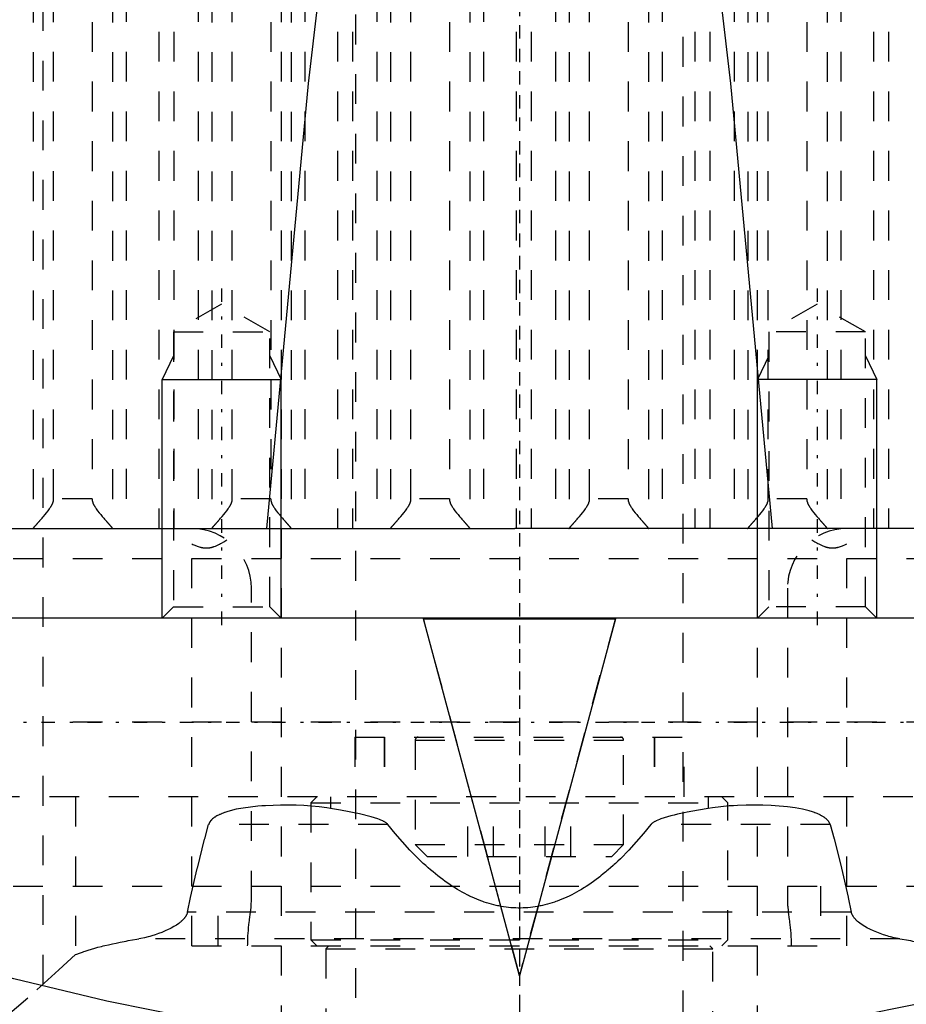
# Model space of a CAD drawing. Extents: x -72 to 70, y -1 to 596.
# Tile 4 of 12: x -17 to 13, y 187 to 220. Entities that reach past the tile are written whole.
import ezdxf

# ---------------------------------------------------------------- set-up
doc = ezdxf.new("R2010")
doc.units = 0
doc.linetypes.add('CENTER', pattern=[1.5, 0.45, -0.5, 0.05, -0.5])
doc.linetypes.add('DASHED', pattern=[2, 1, -1])
for name, color, linetype in [('AM_0', 7, 'CONTINUOUS'), ('AM_10', 7, 'CONTINUOUS'), ('AM_3', 7, 'DASHED'), ('AM_7', 7, 'CENTER')]:
    doc.layers.add(name, color=color, linetype=linetype)

msp = doc.modelspace()

# ---------------------------------------------------------------- linework, layer by layer
at = {"layer": 'AM_0', "color": 7, "linetype": 'CONTINUOUS'}
for p, q in [((-57.145, 202.5), (-0.158, 202.5)), ((57.145, 202.5), (0.158, 202.5)), ((55, 199.5), (-55, 199.5)), ((-3.225, 199.5), (-3.225, 199.474)), ((-3.225, 199.474), (3.225, 199.474)), ((0, 187.49), (-3.225, 199.474)), ((3.225, 199.474), (0, 187.49)), ((3.225, 199.5), (3.225, 199.474))]:
    msp.add_line(p, q, dxfattribs=at)
for points in [[(-8.483, 202.5, 0), (-7.084, 217.437, 0), (-5.442, 231.459, 0)], [(5.442, 231.459, 0), (7.084, 217.437, 0), (8.483, 202.5, 0)], [(27.783, 190.893, 0), (26.259, 190.325, 0), (23.188, 189.251, 0), (20.091, 188.269, 0), (18.537, 187.817, 0), (16.979, 187.393, 0), (13.859, 186.639, 0), (10.742, 186.019, 0), (7.637, 185.546, 0), (4.555, 185.228, 0), (1.507, 185.07, 0), (0, 185.05, 0), (-1.507, 185.07, 0), (-4.555, 185.228, 0), (-7.637, 185.546, 0), (-10.742, 186.019, 0), (-13.859, 186.639, 0), (-16.979, 187.393, 0), (-18.537, 187.817, 0), (-20.091, 188.269, 0), (-23.188, 189.251, 0), (-26.259, 190.325, 0), (-27.783, 190.893, 0)]]:
    msp.add_polyline3d(points, dxfattribs=at)
at = {"layer": 'AM_10', "color": 7, "linetype": 'CONTINUOUS'}
for p, q in [((-11.621, 208.3), (-12, 207.5)), ((-8.379, 208.3), (-8, 207.5)), ((8.379, 208.3), (8, 207.5)), ((11.621, 208.3), (12, 207.5)), ((-12, 199.5), (-12, 207.5)), ((-12, 207.5), (-8, 207.5)), ((-8, 199.5), (-8, 207.5)), ((12, 207.5), (8, 207.5)), ((8, 199.5), (8, 207.5)), ((12, 199.5), (12, 207.5))]:
    msp.add_line(p, q, dxfattribs=at)
at = {"layer": 'AM_3', "color": 6, "linetype": 'DASHED'}
for p, q in [((-5.5, 453.75), (-5.5, 124)), ((5.5, 124), (5.5, 453.75)), ((-8, 394.5), (-8, 167.5)), ((8, 167.5), (8, 394.5)), ((-16, 394.2), (-16, 134)), ((-12.109, 249.174), (-12.109, 202.5)), ((-11.608, 249.174), (-11.608, 202.5)), ((-6.109, 249.174), (-6.109, 202.5)), ((-5.608, 249.174), (-5.608, 202.5)), ((-0.109, 249.174), (-0.109, 202.5)), ((0.392, 249.174), (0.392, 202.5)), ((5.891, 249.174), (5.891, 202.5)), ((6.392, 249.174), (6.392, 202.5)), ((11.891, 249.174), (11.891, 202.5)), ((12.392, 249.174), (12.392, 202.5)), ((-16.326, 248.49), (-16.326, 202.51)), ((-13.667, 248.49), (-13.667, 202.51)), ((-13.203, 248.503), (-13.203, 202.5)), ((-10.79, 248.503), (-10.79, 202.5)), ((-10.326, 248.49), (-10.326, 202.51)), ((-7.667, 248.49), (-7.667, 202.51)), ((-7.203, 248.503), (-7.203, 202.5)), ((-4.79, 248.503), (-4.79, 202.5)), ((-4.326, 248.49), (-4.326, 202.51)), ((-1.667, 248.49), (-1.667, 202.51)), ((-1.203, 248.503), (-1.203, 202.5)), ((1.21, 248.503), (1.21, 202.5)), ((1.674, 248.49), (1.674, 202.51)), ((4.333, 248.49), (4.333, 202.51)), ((4.797, 248.503), (4.797, 202.5)), ((7.21, 248.503), (7.21, 202.5)), ((7.674, 248.49), (7.674, 202.51)), ((10.333, 248.49), (10.333, 202.51)), ((10.797, 248.503), (10.797, 202.5)), ((-15.642, 203.5), (-15.642, 247.5)), ((-14.351, 247.5), (-14.351, 203.5)), ((-9.642, 203.5), (-9.642, 247.5)), ((-8.351, 247.5), (-8.351, 203.5)), ((-3.642, 203.5), (-3.642, 247.5)), ((-2.351, 247.5), (-2.351, 203.5)), ((2.358, 203.5), (2.358, 247.5)), ((3.649, 247.5), (3.649, 203.5)), ((8.358, 203.5), (8.358, 247.5)), ((9.649, 247.5), (9.649, 203.5)), ((-10, 210.036), (-11.621, 209.1)), ((-8.379, 209.1), (-10, 210.036)), ((10, 210.036), (8.379, 209.1)), ((11.621, 209.1), (10, 210.036)), ((-11.621, 209.1), (-11.621, 199.879)), ((-11.621, 209.1), (-8.379, 209.1)), ((-8.379, 199.879), (-8.379, 209.1)), ((8.379, 209.1), (8.379, 199.879)), ((11.621, 209.1), (8.379, 209.1)), ((11.621, 199.879), (11.621, 209.1)), ((-14.351, 203.5), (-15.642, 203.5)), ((-8.351, 203.5), (-9.642, 203.5)), ((-2.351, 203.5), (-3.642, 203.5)), ((3.649, 203.5), (2.358, 203.5)), ((9.649, 203.5), (8.358, 203.5)), ((0.158, 202.5), (-0.158, 202.5)), ((-11, 188.5), (-11, 201.987)), ((11, 188.5), (11, 201.987)), ((-43, 201.5), (43, 201.5)), ((-9, 190.02), (-9, 200.5)), ((9, 200.5), (9, 190.02)), ((-11.621, 199.879), (-12, 199.5)), ((-11.621, 199.879), (-8.379, 199.879)), ((-8, 199.5), (-8.379, 199.879)), ((8.379, 199.879), (8, 199.5)), ((11.621, 199.879), (8.379, 199.879)), ((12, 199.5), (11.621, 199.879)), ((0, 187.516), (-3.225, 199.5)), ((3.225, 199.5), (0, 187.516)), ((16, 196), (-16, 196)), ((-5.53, 195.5), (-5.53, 193.5)), ((-5.53, 195.5), (5.53, 195.5)), ((-4.54, 195.5), (-4.54, 193.5)), ((-4.53, 195.5), (-4.53, 193.5)), ((-3.5, 195.4), (-3.5, 191.9)), ((-3.5, 195.4), (3.5, 195.4)), ((3.5, 191.9), (3.5, 195.4)), ((4.53, 195.5), (4.53, 193.5)), ((4.54, 195.5), (4.54, 193.5)), ((5.53, 193.5), (5.53, 195.5)), ((39.215, 193.5), (-39.215, 193.5)), ((-14.906, 193.5), (-14.906, 188.204)), ((-6.8, 193.5), (-7, 193.3)), ((-6.344, 193.5), (-6.344, 193.112)), ((-1.732, 191.5), (-1.732, 193.5)), ((-0.866, 191.5), (-0.866, 193.5)), ((0.866, 191.5), (0.866, 193.5)), ((1.732, 191.5), (1.732, 193.5)), ((6.344, 193.5), (6.344, 193.112)), ((7, 193.3), (6.8, 193.5)), ((-7, 193.3), (-7, 188.7)), ((-7, 193.3), (7, 193.3)), ((7, 188.7), (7, 193.3)), ((-4.416, 192.57), (-10.436, 192.57)), ((10.436, 192.57), (4.416, 192.57)), ((-3.5, 191.9), (-3.1, 191.5)), ((-3.5, 191.9), (3.5, 191.9)), ((3.1, 191.5), (3.5, 191.9)), ((-3.1, 191.5), (3.1, 191.5)), ((-41, 190.5), (41, 190.5)), ((-10.115, 188.5), (-10.115, 190.5)), ((10.115, 190.5), (10.115, 188.5)), ((11.147, 189.63), (-11.147, 189.63)), ((12.777, 188.733), (-12.777, 188.733)), ((-7, 188.7), (-6.8, 188.5)), ((-7, 188.7), (7, 188.7)), ((6.8, 188.5), (7, 188.7)), ((-11, 188.5), (11, 188.5)), ((-6.4, 188.5), (-6.5, 188.4)), ((-6.5, 188.4), (-6.5, 181.3)), ((-6.5, 188.4), (6.5, 188.4)), ((6.5, 188.4), (6.4, 188.5)), ((6.5, 181.3), (6.5, 188.4)), ((0, 187.516), (0, 187.49))]:
    msp.add_line(p, q, dxfattribs=at)
for points in [[(-16.326, 202.51, 0), (-16.325, 202.511, 0), (-16.324, 202.513, 0), (-16.322, 202.516, 0), (-16.321, 202.517, 0), (-16.32, 202.519, 0), (-16.318, 202.522, 0), (-16.315, 202.525, 0), (-16.312, 202.529, 0), (-16.309, 202.533, 0), (-16.306, 202.537, 0), (-16.304, 202.539, 0), (-16.302, 202.541, 0), (-16.299, 202.545, 0), (-16.295, 202.55, 0), (-16.291, 202.555, 0), (-16.287, 202.56, 0), (-16.282, 202.565, 0), (-16.28, 202.568, 0), (-16.277, 202.571, 0), (-16.273, 202.577, 0), (-16.268, 202.583, 0), (-16.265, 202.586, 0), (-16.262, 202.589, 0), (-16.257, 202.595, 0), (-16.251, 202.601, 0), (-16.249, 202.604, 0), (-16.246, 202.608, 0), (-16.24, 202.614, 0), (-16.234, 202.621, 0), (-16.228, 202.628, 0), (-16.222, 202.635, 0), (-16.216, 202.643, 0), (-16.212, 202.646, 0), (-16.209, 202.65, 0), (-16.203, 202.657, 0), (-16.196, 202.665, 0), (-16.189, 202.672, 0), (-16.183, 202.68, 0), (-16.176, 202.688, 0), (-16.172, 202.692, 0), (-16.169, 202.696, 0), (-16.162, 202.704, 0), (-16.155, 202.712, 0), (-16.147, 202.72, 0), (-16.14, 202.729, 0), (-16.133, 202.737, 0), (-16.129, 202.741, 0), (-16.125, 202.746, 0), (-16.117, 202.754, 0), (-16.11, 202.763, 0), (-16.102, 202.772, 0), (-16.094, 202.781, 0), (-16.086, 202.79, 0), (-16.082, 202.795, 0), (-16.078, 202.799, 0), (-16.07, 202.809, 0), (-16.062, 202.818, 0), (-16.033, 202.851, 0), (-16.008, 202.881, 0), (-15.983, 202.91, 0), (-15.931, 202.972, 0), (-15.879, 203.035, 0), (-15.829, 203.1, 0), (-15.781, 203.166, 0), (-15.754, 203.205, 0), (-15.747, 203.216, 0), (-15.74, 203.228, 0), (-15.736, 203.233, 0), (-15.733, 203.239, 0), (-15.726, 203.25, 0), (-15.719, 203.262, 0), (-15.716, 203.268, 0), (-15.712, 203.274, 0), (-15.706, 203.285, 0), (-15.7, 203.297, 0), (-15.697, 203.303, 0), (-15.694, 203.309, 0), (-15.688, 203.321, 0), (-15.682, 203.333, 0), (-15.677, 203.345, 0), (-15.672, 203.357, 0), (-15.667, 203.37, 0), (-15.665, 203.376, 0), (-15.663, 203.383, 0), (-15.658, 203.395, 0), (-15.655, 203.408, 0), (-15.651, 203.422, 0), (-15.649, 203.435, 0), (-15.646, 203.449, 0), (-15.645, 203.456, 0), (-15.644, 203.463, 0), (-15.643, 203.478, 0), (-15.642, 203.492, 0), (-15.642, 203.5, 0)], [(-14.351, 203.5, 0), (-14.351, 203.492, 0), (-14.35, 203.478, 0), (-14.349, 203.463, 0), (-14.348, 203.456, 0), (-14.347, 203.449, 0), (-14.344, 203.435, 0), (-14.342, 203.422, 0), (-14.338, 203.408, 0), (-14.335, 203.395, 0), (-14.33, 203.383, 0), (-14.328, 203.376, 0), (-14.326, 203.37, 0), (-14.321, 203.357, 0), (-14.316, 203.345, 0), (-14.311, 203.333, 0), (-14.305, 203.321, 0), (-14.299, 203.309, 0), (-14.296, 203.303, 0), (-14.293, 203.297, 0), (-14.287, 203.285, 0), (-14.281, 203.274, 0), (-14.277, 203.268, 0), (-14.274, 203.262, 0), (-14.267, 203.25, 0), (-14.26, 203.239, 0), (-14.257, 203.233, 0), (-14.253, 203.228, 0), (-14.246, 203.216, 0), (-14.239, 203.205, 0), (-14.212, 203.166, 0), (-14.164, 203.1, 0), (-14.114, 203.035, 0), (-14.062, 202.972, 0), (-14.01, 202.91, 0), (-13.985, 202.881, 0), (-13.96, 202.851, 0), (-13.931, 202.818, 0), (-13.923, 202.809, 0), (-13.915, 202.799, 0), (-13.911, 202.795, 0), (-13.907, 202.79, 0), (-13.899, 202.781, 0), (-13.891, 202.772, 0), (-13.883, 202.763, 0), (-13.876, 202.754, 0), (-13.868, 202.746, 0), (-13.864, 202.741, 0), (-13.86, 202.737, 0), (-13.853, 202.729, 0), (-13.846, 202.72, 0), (-13.838, 202.712, 0), (-13.831, 202.704, 0), (-13.824, 202.696, 0), (-13.821, 202.692, 0), (-13.817, 202.688, 0), (-13.81, 202.68, 0), (-13.804, 202.672, 0), (-13.797, 202.665, 0), (-13.79, 202.657, 0), (-13.784, 202.65, 0), (-13.781, 202.646, 0), (-13.777, 202.643, 0), (-13.771, 202.635, 0), (-13.765, 202.628, 0), (-13.759, 202.621, 0), (-13.753, 202.614, 0), (-13.747, 202.608, 0), (-13.744, 202.604, 0), (-13.742, 202.601, 0), (-13.736, 202.595, 0), (-13.731, 202.589, 0), (-13.728, 202.586, 0), (-13.725, 202.583, 0), (-13.72, 202.577, 0), (-13.716, 202.571, 0), (-13.713, 202.568, 0), (-13.711, 202.565, 0), (-13.706, 202.56, 0), (-13.702, 202.555, 0), (-13.698, 202.55, 0), (-13.694, 202.545, 0), (-13.691, 202.541, 0), (-13.689, 202.539, 0), (-13.687, 202.537, 0), (-13.684, 202.533, 0), (-13.681, 202.529, 0), (-13.678, 202.525, 0), (-13.675, 202.522, 0), (-13.673, 202.519, 0), (-13.672, 202.517, 0), (-13.671, 202.516, 0), (-13.669, 202.513, 0), (-13.668, 202.511, 0), (-13.667, 202.51, 0)], [(-10.326, 202.51, 0), (-10.325, 202.511, 0), (-10.324, 202.513, 0), (-10.322, 202.516, 0), (-10.321, 202.517, 0), (-10.32, 202.519, 0), (-10.318, 202.522, 0), (-10.315, 202.525, 0), (-10.312, 202.529, 0), (-10.309, 202.533, 0), (-10.306, 202.537, 0), (-10.304, 202.539, 0), (-10.302, 202.541, 0), (-10.299, 202.545, 0), (-10.295, 202.55, 0), (-10.291, 202.555, 0), (-10.287, 202.56, 0), (-10.282, 202.565, 0), (-10.28, 202.568, 0), (-10.277, 202.571, 0), (-10.273, 202.577, 0), (-10.268, 202.583, 0), (-10.265, 202.586, 0), (-10.262, 202.589, 0), (-10.257, 202.595, 0), (-10.251, 202.601, 0), (-10.249, 202.604, 0), (-10.246, 202.608, 0), (-10.24, 202.614, 0), (-10.234, 202.621, 0), (-10.228, 202.628, 0), (-10.222, 202.635, 0), (-10.216, 202.643, 0), (-10.212, 202.646, 0), (-10.209, 202.65, 0), (-10.203, 202.657, 0), (-10.196, 202.665, 0), (-10.189, 202.672, 0), (-10.183, 202.68, 0), (-10.176, 202.688, 0), (-10.172, 202.692, 0), (-10.169, 202.696, 0), (-10.162, 202.704, 0), (-10.155, 202.712, 0), (-10.147, 202.72, 0), (-10.14, 202.729, 0), (-10.133, 202.737, 0), (-10.129, 202.741, 0), (-10.125, 202.746, 0), (-10.117, 202.754, 0), (-10.11, 202.763, 0), (-10.102, 202.772, 0), (-10.094, 202.781, 0), (-10.086, 202.79, 0), (-10.082, 202.795, 0), (-10.078, 202.799, 0), (-10.07, 202.809, 0), (-10.062, 202.818, 0), (-10.033, 202.851, 0), (-10.008, 202.881, 0), (-9.983, 202.91, 0), (-9.931, 202.972, 0), (-9.879, 203.035, 0), (-9.829, 203.1, 0), (-9.781, 203.166, 0), (-9.754, 203.205, 0), (-9.747, 203.216, 0), (-9.74, 203.228, 0), (-9.736, 203.233, 0), (-9.733, 203.239, 0), (-9.726, 203.25, 0), (-9.719, 203.262, 0), (-9.716, 203.268, 0), (-9.712, 203.274, 0), (-9.706, 203.285, 0), (-9.7, 203.297, 0), (-9.697, 203.303, 0), (-9.694, 203.309, 0), (-9.688, 203.321, 0), (-9.682, 203.333, 0), (-9.677, 203.345, 0), (-9.672, 203.357, 0), (-9.667, 203.37, 0), (-9.665, 203.376, 0), (-9.663, 203.383, 0), (-9.658, 203.395, 0), (-9.655, 203.408, 0), (-9.651, 203.422, 0), (-9.649, 203.435, 0), (-9.646, 203.449, 0), (-9.645, 203.456, 0), (-9.644, 203.463, 0), (-9.643, 203.478, 0), (-9.642, 203.492, 0), (-9.642, 203.5, 0)], [(-8.351, 203.5, 0), (-8.351, 203.492, 0), (-8.35, 203.478, 0), (-8.349, 203.463, 0), (-8.348, 203.456, 0), (-8.347, 203.449, 0), (-8.344, 203.435, 0), (-8.342, 203.422, 0), (-8.338, 203.408, 0), (-8.335, 203.395, 0), (-8.33, 203.383, 0), (-8.328, 203.376, 0), (-8.326, 203.37, 0), (-8.321, 203.357, 0), (-8.316, 203.345, 0), (-8.311, 203.333, 0), (-8.305, 203.321, 0), (-8.299, 203.309, 0), (-8.296, 203.303, 0), (-8.293, 203.297, 0), (-8.287, 203.285, 0), (-8.281, 203.274, 0), (-8.277, 203.268, 0), (-8.274, 203.262, 0), (-8.267, 203.25, 0), (-8.26, 203.239, 0), (-8.257, 203.233, 0), (-8.253, 203.228, 0), (-8.246, 203.216, 0), (-8.239, 203.205, 0), (-8.212, 203.166, 0), (-8.164, 203.1, 0), (-8.114, 203.035, 0), (-8.062, 202.972, 0), (-8.01, 202.91, 0), (-7.985, 202.881, 0), (-7.96, 202.851, 0), (-7.931, 202.818, 0), (-7.923, 202.809, 0), (-7.915, 202.799, 0), (-7.911, 202.795, 0), (-7.907, 202.79, 0), (-7.899, 202.781, 0), (-7.891, 202.772, 0), (-7.883, 202.763, 0), (-7.876, 202.754, 0), (-7.868, 202.746, 0), (-7.864, 202.741, 0), (-7.86, 202.737, 0), (-7.853, 202.729, 0), (-7.846, 202.72, 0), (-7.838, 202.712, 0), (-7.831, 202.704, 0), (-7.824, 202.696, 0), (-7.821, 202.692, 0), (-7.817, 202.688, 0), (-7.81, 202.68, 0), (-7.804, 202.672, 0), (-7.797, 202.665, 0), (-7.79, 202.657, 0), (-7.784, 202.65, 0), (-7.781, 202.646, 0), (-7.777, 202.643, 0), (-7.771, 202.635, 0), (-7.765, 202.628, 0), (-7.759, 202.621, 0), (-7.753, 202.614, 0), (-7.747, 202.608, 0), (-7.744, 202.604, 0), (-7.742, 202.601, 0), (-7.736, 202.595, 0), (-7.731, 202.589, 0), (-7.728, 202.586, 0), (-7.725, 202.583, 0), (-7.72, 202.577, 0), (-7.716, 202.571, 0), (-7.713, 202.568, 0), (-7.711, 202.565, 0), (-7.706, 202.56, 0), (-7.702, 202.555, 0), (-7.698, 202.55, 0), (-7.694, 202.545, 0), (-7.691, 202.541, 0), (-7.689, 202.539, 0), (-7.687, 202.537, 0), (-7.684, 202.533, 0), (-7.681, 202.529, 0), (-7.678, 202.525, 0), (-7.675, 202.522, 0), (-7.673, 202.519, 0), (-7.672, 202.517, 0), (-7.671, 202.516, 0), (-7.669, 202.513, 0), (-7.668, 202.511, 0), (-7.667, 202.51, 0)], [(-4.326, 202.51, 0), (-4.325, 202.511, 0), (-4.324, 202.513, 0), (-4.322, 202.516, 0), (-4.321, 202.517, 0), (-4.32, 202.519, 0), (-4.318, 202.522, 0), (-4.315, 202.525, 0), (-4.312, 202.529, 0), (-4.309, 202.533, 0), (-4.306, 202.537, 0), (-4.304, 202.539, 0), (-4.302, 202.541, 0), (-4.299, 202.545, 0), (-4.295, 202.55, 0), (-4.291, 202.555, 0), (-4.287, 202.56, 0), (-4.282, 202.565, 0), (-4.28, 202.568, 0), (-4.277, 202.571, 0), (-4.273, 202.577, 0), (-4.268, 202.583, 0), (-4.265, 202.586, 0), (-4.262, 202.589, 0), (-4.257, 202.595, 0), (-4.251, 202.601, 0), (-4.249, 202.604, 0), (-4.246, 202.608, 0), (-4.24, 202.614, 0), (-4.234, 202.621, 0), (-4.228, 202.628, 0), (-4.222, 202.635, 0), (-4.216, 202.643, 0), (-4.212, 202.646, 0), (-4.209, 202.65, 0), (-4.203, 202.657, 0), (-4.196, 202.665, 0), (-4.189, 202.672, 0), (-4.183, 202.68, 0), (-4.176, 202.688, 0), (-4.172, 202.692, 0), (-4.169, 202.696, 0), (-4.162, 202.704, 0), (-4.155, 202.712, 0), (-4.147, 202.72, 0), (-4.14, 202.729, 0), (-4.133, 202.737, 0), (-4.129, 202.741, 0), (-4.125, 202.746, 0), (-4.117, 202.754, 0), (-4.11, 202.763, 0), (-4.102, 202.772, 0), (-4.094, 202.781, 0), (-4.086, 202.79, 0), (-4.082, 202.795, 0), (-4.078, 202.799, 0), (-4.07, 202.809, 0), (-4.062, 202.818, 0), (-4.033, 202.851, 0), (-4.008, 202.881, 0), (-3.983, 202.91, 0), (-3.931, 202.972, 0), (-3.879, 203.035, 0), (-3.829, 203.1, 0), (-3.781, 203.166, 0), (-3.754, 203.205, 0), (-3.747, 203.216, 0), (-3.74, 203.228, 0), (-3.736, 203.233, 0), (-3.733, 203.239, 0), (-3.726, 203.25, 0), (-3.719, 203.262, 0), (-3.716, 203.268, 0), (-3.712, 203.274, 0), (-3.706, 203.285, 0), (-3.7, 203.297, 0), (-3.697, 203.303, 0), (-3.694, 203.309, 0), (-3.688, 203.321, 0), (-3.682, 203.333, 0), (-3.677, 203.345, 0), (-3.672, 203.357, 0), (-3.667, 203.37, 0), (-3.665, 203.376, 0), (-3.663, 203.383, 0), (-3.658, 203.395, 0), (-3.655, 203.408, 0), (-3.651, 203.422, 0), (-3.649, 203.435, 0), (-3.646, 203.449, 0), (-3.645, 203.456, 0), (-3.644, 203.463, 0), (-3.643, 203.478, 0), (-3.642, 203.492, 0), (-3.642, 203.5, 0)], [(-2.351, 203.5, 0), (-2.351, 203.492, 0), (-2.35, 203.478, 0), (-2.349, 203.463, 0), (-2.348, 203.456, 0), (-2.347, 203.449, 0), (-2.344, 203.435, 0), (-2.342, 203.422, 0), (-2.338, 203.408, 0), (-2.335, 203.395, 0), (-2.33, 203.383, 0), (-2.328, 203.376, 0), (-2.326, 203.37, 0), (-2.321, 203.357, 0), (-2.316, 203.345, 0), (-2.311, 203.333, 0), (-2.305, 203.321, 0), (-2.299, 203.309, 0), (-2.296, 203.303, 0), (-2.293, 203.297, 0), (-2.287, 203.285, 0), (-2.281, 203.274, 0), (-2.277, 203.268, 0), (-2.274, 203.262, 0), (-2.267, 203.25, 0), (-2.26, 203.239, 0), (-2.257, 203.233, 0), (-2.253, 203.228, 0), (-2.246, 203.216, 0), (-2.239, 203.205, 0), (-2.212, 203.166, 0), (-2.164, 203.1, 0), (-2.114, 203.035, 0), (-2.062, 202.972, 0), (-2.01, 202.91, 0), (-1.985, 202.881, 0), (-1.96, 202.851, 0), (-1.931, 202.818, 0), (-1.923, 202.809, 0), (-1.915, 202.799, 0), (-1.911, 202.795, 0), (-1.907, 202.79, 0), (-1.899, 202.781, 0), (-1.891, 202.772, 0), (-1.883, 202.763, 0), (-1.876, 202.754, 0), (-1.868, 202.746, 0), (-1.864, 202.741, 0), (-1.86, 202.737, 0), (-1.853, 202.729, 0), (-1.846, 202.72, 0), (-1.838, 202.712, 0), (-1.831, 202.704, 0), (-1.824, 202.696, 0), (-1.821, 202.692, 0), (-1.817, 202.688, 0), (-1.81, 202.68, 0), (-1.804, 202.672, 0), (-1.797, 202.665, 0), (-1.79, 202.657, 0), (-1.784, 202.65, 0), (-1.781, 202.646, 0), (-1.777, 202.643, 0), (-1.771, 202.635, 0), (-1.765, 202.628, 0), (-1.759, 202.621, 0), (-1.753, 202.614, 0), (-1.747, 202.608, 0), (-1.744, 202.604, 0), (-1.742, 202.601, 0), (-1.736, 202.595, 0), (-1.731, 202.589, 0), (-1.728, 202.586, 0), (-1.725, 202.583, 0), (-1.72, 202.577, 0), (-1.716, 202.571, 0), (-1.713, 202.568, 0), (-1.711, 202.565, 0), (-1.706, 202.56, 0), (-1.702, 202.555, 0), (-1.698, 202.55, 0), (-1.694, 202.545, 0), (-1.691, 202.541, 0), (-1.689, 202.539, 0), (-1.687, 202.537, 0), (-1.684, 202.533, 0), (-1.681, 202.529, 0), (-1.678, 202.525, 0), (-1.675, 202.522, 0), (-1.673, 202.519, 0), (-1.672, 202.517, 0), (-1.671, 202.516, 0), (-1.669, 202.513, 0), (-1.668, 202.511, 0), (-1.667, 202.51, 0)], [(1.674, 202.51, 0), (1.675, 202.511, 0), (1.676, 202.513, 0), (1.678, 202.516, 0), (1.679, 202.517, 0), (1.68, 202.519, 0), (1.682, 202.522, 0), (1.685, 202.525, 0), (1.688, 202.529, 0), (1.691, 202.533, 0), (1.694, 202.537, 0), (1.696, 202.539, 0), (1.698, 202.541, 0), (1.701, 202.545, 0), (1.705, 202.55, 0), (1.709, 202.555, 0), (1.713, 202.56, 0), (1.718, 202.565, 0), (1.72, 202.568, 0), (1.723, 202.571, 0), (1.727, 202.577, 0), (1.732, 202.583, 0), (1.735, 202.586, 0), (1.738, 202.589, 0), (1.743, 202.595, 0), (1.749, 202.601, 0), (1.751, 202.604, 0), (1.754, 202.608, 0), (1.76, 202.614, 0), (1.766, 202.621, 0), (1.772, 202.628, 0), (1.778, 202.635, 0), (1.784, 202.643, 0), (1.788, 202.646, 0), (1.791, 202.65, 0), (1.797, 202.657, 0), (1.804, 202.665, 0), (1.811, 202.672, 0), (1.817, 202.68, 0), (1.824, 202.688, 0), (1.828, 202.692, 0), (1.831, 202.696, 0), (1.838, 202.704, 0), (1.845, 202.712, 0), (1.853, 202.72, 0), (1.86, 202.729, 0), (1.867, 202.737, 0), (1.871, 202.741, 0), (1.875, 202.746, 0), (1.883, 202.754, 0), (1.89, 202.763, 0), (1.898, 202.772, 0), (1.906, 202.781, 0), (1.914, 202.79, 0), (1.918, 202.795, 0), (1.922, 202.799, 0), (1.93, 202.809, 0), (1.938, 202.818, 0), (1.967, 202.851, 0), (1.992, 202.881, 0), (2.017, 202.91, 0), (2.069, 202.972, 0), (2.121, 203.035, 0), (2.171, 203.1, 0), (2.219, 203.166, 0), (2.246, 203.205, 0), (2.253, 203.216, 0), (2.26, 203.228, 0), (2.264, 203.233, 0), (2.267, 203.239, 0), (2.274, 203.25, 0), (2.281, 203.262, 0), (2.284, 203.268, 0), (2.288, 203.274, 0), (2.294, 203.285, 0), (2.3, 203.297, 0), (2.303, 203.303, 0), (2.306, 203.309, 0), (2.312, 203.321, 0), (2.318, 203.333, 0), (2.323, 203.345, 0), (2.328, 203.357, 0), (2.333, 203.37, 0), (2.335, 203.376, 0), (2.337, 203.383, 0), (2.342, 203.395, 0), (2.345, 203.408, 0), (2.349, 203.422, 0), (2.351, 203.435, 0), (2.354, 203.449, 0), (2.355, 203.456, 0), (2.356, 203.463, 0), (2.357, 203.478, 0), (2.358, 203.492, 0), (2.358, 203.5, 0)], [(3.649, 203.5, 0), (3.649, 203.492, 0), (3.65, 203.478, 0), (3.651, 203.463, 0), (3.652, 203.456, 0), (3.653, 203.449, 0), (3.656, 203.435, 0), (3.658, 203.422, 0), (3.662, 203.408, 0), (3.665, 203.395, 0), (3.67, 203.383, 0), (3.672, 203.376, 0), (3.674, 203.37, 0), (3.679, 203.357, 0), (3.684, 203.345, 0), (3.689, 203.333, 0), (3.695, 203.321, 0), (3.701, 203.309, 0), (3.704, 203.303, 0), (3.707, 203.297, 0), (3.713, 203.285, 0), (3.719, 203.274, 0), (3.723, 203.268, 0), (3.726, 203.262, 0), (3.733, 203.25, 0), (3.74, 203.239, 0), (3.743, 203.233, 0), (3.747, 203.228, 0), (3.754, 203.216, 0), (3.761, 203.205, 0), (3.788, 203.166, 0), (3.836, 203.1, 0), (3.886, 203.035, 0), (3.938, 202.972, 0), (3.99, 202.91, 0), (4.015, 202.881, 0), (4.04, 202.851, 0), (4.069, 202.818, 0), (4.077, 202.809, 0), (4.085, 202.799, 0), (4.089, 202.795, 0), (4.093, 202.79, 0), (4.101, 202.781, 0), (4.109, 202.772, 0), (4.117, 202.763, 0), (4.124, 202.754, 0), (4.132, 202.746, 0), (4.136, 202.741, 0), (4.14, 202.737, 0), (4.147, 202.729, 0), (4.154, 202.72, 0), (4.162, 202.712, 0), (4.169, 202.704, 0), (4.176, 202.696, 0), (4.179, 202.692, 0), (4.183, 202.688, 0), (4.19, 202.68, 0), (4.196, 202.672, 0), (4.203, 202.665, 0), (4.21, 202.657, 0), (4.216, 202.65, 0), (4.219, 202.646, 0), (4.223, 202.643, 0), (4.229, 202.635, 0), (4.235, 202.628, 0), (4.241, 202.621, 0), (4.247, 202.614, 0), (4.253, 202.608, 0), (4.256, 202.604, 0), (4.258, 202.601, 0), (4.264, 202.595, 0), (4.269, 202.589, 0), (4.272, 202.586, 0), (4.275, 202.583, 0), (4.28, 202.577, 0), (4.284, 202.571, 0), (4.287, 202.568, 0), (4.289, 202.565, 0), (4.294, 202.56, 0), (4.298, 202.555, 0), (4.302, 202.55, 0), (4.306, 202.545, 0), (4.309, 202.541, 0), (4.311, 202.539, 0), (4.313, 202.537, 0), (4.316, 202.533, 0), (4.319, 202.529, 0), (4.322, 202.525, 0), (4.325, 202.522, 0), (4.327, 202.519, 0), (4.328, 202.517, 0), (4.329, 202.516, 0), (4.331, 202.513, 0), (4.332, 202.511, 0), (4.333, 202.51, 0)], [(7.674, 202.51, 0), (7.675, 202.511, 0), (7.676, 202.513, 0), (7.678, 202.516, 0), (7.679, 202.517, 0), (7.68, 202.519, 0), (7.682, 202.522, 0), (7.685, 202.525, 0), (7.688, 202.529, 0), (7.691, 202.533, 0), (7.694, 202.537, 0), (7.696, 202.539, 0), (7.698, 202.541, 0), (7.701, 202.545, 0), (7.705, 202.55, 0), (7.709, 202.555, 0), (7.713, 202.56, 0), (7.718, 202.565, 0), (7.72, 202.568, 0), (7.723, 202.571, 0), (7.727, 202.577, 0), (7.732, 202.583, 0), (7.735, 202.586, 0), (7.738, 202.589, 0), (7.743, 202.595, 0), (7.749, 202.601, 0), (7.751, 202.604, 0), (7.754, 202.608, 0), (7.76, 202.614, 0), (7.766, 202.621, 0), (7.772, 202.628, 0), (7.778, 202.635, 0), (7.784, 202.643, 0), (7.788, 202.646, 0), (7.791, 202.65, 0), (7.797, 202.657, 0), (7.804, 202.665, 0), (7.811, 202.672, 0), (7.817, 202.68, 0), (7.824, 202.688, 0), (7.828, 202.692, 0), (7.831, 202.696, 0), (7.838, 202.704, 0), (7.845, 202.712, 0), (7.853, 202.72, 0), (7.86, 202.729, 0), (7.867, 202.737, 0), (7.871, 202.741, 0), (7.875, 202.746, 0), (7.883, 202.754, 0), (7.89, 202.763, 0), (7.898, 202.772, 0), (7.906, 202.781, 0), (7.914, 202.79, 0), (7.918, 202.795, 0), (7.922, 202.799, 0), (7.93, 202.809, 0), (7.938, 202.818, 0), (7.967, 202.851, 0), (7.992, 202.881, 0), (8.017, 202.91, 0), (8.069, 202.972, 0), (8.121, 203.035, 0), (8.171, 203.1, 0), (8.219, 203.166, 0), (8.246, 203.205, 0), (8.253, 203.216, 0), (8.26, 203.228, 0), (8.264, 203.233, 0), (8.267, 203.239, 0), (8.274, 203.25, 0), (8.281, 203.262, 0), (8.284, 203.268, 0), (8.288, 203.274, 0), (8.294, 203.285, 0), (8.3, 203.297, 0), (8.303, 203.303, 0), (8.306, 203.309, 0), (8.312, 203.321, 0), (8.318, 203.333, 0), (8.323, 203.345, 0), (8.328, 203.357, 0), (8.333, 203.37, 0), (8.335, 203.376, 0), (8.337, 203.383, 0), (8.342, 203.395, 0), (8.345, 203.408, 0), (8.349, 203.422, 0), (8.351, 203.435, 0), (8.354, 203.449, 0), (8.355, 203.456, 0), (8.356, 203.463, 0), (8.357, 203.478, 0), (8.358, 203.492, 0), (8.358, 203.5, 0)], [(9.649, 203.5, 0), (9.649, 203.492, 0), (9.65, 203.478, 0), (9.651, 203.463, 0), (9.652, 203.456, 0), (9.653, 203.449, 0), (9.656, 203.435, 0), (9.658, 203.422, 0), (9.662, 203.408, 0), (9.665, 203.395, 0), (9.67, 203.383, 0), (9.672, 203.376, 0), (9.674, 203.37, 0), (9.679, 203.357, 0), (9.684, 203.345, 0), (9.689, 203.333, 0), (9.695, 203.321, 0), (9.701, 203.309, 0), (9.704, 203.303, 0), (9.707, 203.297, 0), (9.713, 203.285, 0), (9.719, 203.274, 0), (9.723, 203.268, 0), (9.726, 203.262, 0), (9.733, 203.25, 0), (9.74, 203.239, 0), (9.743, 203.233, 0), (9.747, 203.228, 0), (9.754, 203.216, 0), (9.761, 203.205, 0), (9.788, 203.166, 0), (9.836, 203.1, 0), (9.886, 203.035, 0), (9.938, 202.972, 0), (9.99, 202.91, 0), (10.015, 202.881, 0), (10.04, 202.851, 0), (10.069, 202.818, 0), (10.077, 202.809, 0), (10.085, 202.799, 0), (10.089, 202.795, 0), (10.093, 202.79, 0), (10.101, 202.781, 0), (10.109, 202.772, 0), (10.117, 202.763, 0), (10.124, 202.754, 0), (10.132, 202.746, 0), (10.136, 202.741, 0), (10.14, 202.737, 0), (10.147, 202.729, 0), (10.154, 202.72, 0), (10.162, 202.712, 0), (10.169, 202.704, 0), (10.176, 202.696, 0), (10.179, 202.692, 0), (10.183, 202.688, 0), (10.19, 202.68, 0), (10.196, 202.672, 0), (10.203, 202.665, 0), (10.21, 202.657, 0), (10.216, 202.65, 0), (10.219, 202.646, 0), (10.223, 202.643, 0), (10.229, 202.635, 0), (10.235, 202.628, 0), (10.241, 202.621, 0), (10.247, 202.614, 0), (10.253, 202.608, 0), (10.256, 202.604, 0), (10.258, 202.601, 0), (10.264, 202.595, 0), (10.269, 202.589, 0), (10.272, 202.586, 0), (10.275, 202.583, 0), (10.28, 202.577, 0), (10.284, 202.571, 0), (10.287, 202.568, 0), (10.289, 202.565, 0), (10.294, 202.56, 0), (10.298, 202.555, 0), (10.302, 202.55, 0), (10.306, 202.545, 0), (10.309, 202.541, 0), (10.311, 202.539, 0), (10.313, 202.537, 0), (10.316, 202.533, 0), (10.319, 202.529, 0), (10.322, 202.525, 0), (10.325, 202.522, 0), (10.327, 202.519, 0), (10.328, 202.517, 0), (10.329, 202.516, 0), (10.331, 202.513, 0), (10.332, 202.511, 0), (10.333, 202.51, 0)], [(-16.338, 202.5, 0), (-16.336, 202.5, 0), (-16.332, 202.502, 0), (-16.328, 202.507, 0), (-16.326, 202.51, 0)], [(-13.667, 202.51, 0), (-13.665, 202.507, 0), (-13.661, 202.502, 0), (-13.657, 202.5, 0), (-13.655, 202.5, 0)], [(-10.338, 202.5, 0), (-10.336, 202.5, 0), (-10.332, 202.502, 0), (-10.328, 202.507, 0), (-10.326, 202.51, 0)], [(-7.667, 202.51, 0), (-7.665, 202.507, 0), (-7.661, 202.502, 0), (-7.657, 202.5, 0), (-7.655, 202.5, 0)], [(-4.338, 202.5, 0), (-4.336, 202.5, 0), (-4.332, 202.502, 0), (-4.328, 202.507, 0), (-4.326, 202.51, 0)], [(-1.667, 202.51, 0), (-1.665, 202.507, 0), (-1.661, 202.502, 0), (-1.657, 202.5, 0), (-1.655, 202.5, 0)], [(1.662, 202.5, 0), (1.664, 202.5, 0), (1.668, 202.502, 0), (1.672, 202.507, 0), (1.674, 202.51, 0)], [(4.333, 202.51, 0), (4.335, 202.507, 0), (4.339, 202.502, 0), (4.343, 202.5, 0), (4.345, 202.5, 0)], [(7.662, 202.5, 0), (7.664, 202.5, 0), (7.668, 202.502, 0), (7.672, 202.507, 0), (7.674, 202.51, 0)], [(10.333, 202.51, 0), (10.335, 202.507, 0), (10.339, 202.502, 0), (10.343, 202.5, 0), (10.345, 202.5, 0)], [(-11, 201.987, 0), (-10.966, 201.971, 0), (-10.897, 201.942, 0), (-10.827, 201.915, 0), (-10.792, 201.902, 0), (-10.757, 201.891, 0), (-10.718, 201.879, 0), (-10.707, 201.876, 0), (-10.696, 201.874, 0), (-10.691, 201.872, 0), (-10.686, 201.871, 0), (-10.675, 201.869, 0), (-10.664, 201.866, 0), (-10.654, 201.864, 0), (-10.644, 201.862, 0), (-10.634, 201.861, 0), (-10.629, 201.86, 0), (-10.624, 201.859, 0), (-10.614, 201.857, 0), (-10.604, 201.856, 0), (-10.594, 201.855, 0), (-10.585, 201.854, 0), (-10.575, 201.853, 0), (-10.57, 201.852, 0), (-10.566, 201.852, 0), (-10.556, 201.851, 0), (-10.547, 201.851, 0), (-10.538, 201.85, 0), (-10.529, 201.85, 0), (-10.519, 201.85, 0), (-10.515, 201.85, 0), (-10.51, 201.85, 0), (-10.501, 201.85, 0), (-10.492, 201.85, 0), (-10.482, 201.85, 0), (-10.473, 201.851, 0), (-10.463, 201.852, 0), (-10.459, 201.852, 0), (-10.454, 201.852, 0), (-10.444, 201.853, 0), (-10.435, 201.854, 0), (-10.43, 201.855, 0), (-10.425, 201.855, 0), (-10.415, 201.857, 0), (-10.405, 201.858, 0), (-10.401, 201.859, 0), (-10.396, 201.86, 0), (-10.386, 201.862, 0), (-10.376, 201.864, 0), (-10.366, 201.866, 0), (-10.355, 201.868, 0), (-10.345, 201.87, 0), (-10.34, 201.872, 0), (-10.335, 201.873, 0), (-10.324, 201.876, 0), (-10.314, 201.878, 0), (-10.303, 201.882, 0), (-10.293, 201.885, 0), (-10.282, 201.888, 0), (-10.277, 201.89, 0), (-10.271, 201.892, 0), (-10.26, 201.895, 0), (-10.249, 201.899, 0), (-10.21, 201.914, 0), (-10.142, 201.943, 0), (-10.072, 201.977, 0), (-10.037, 201.995, 0), (-10.002, 202.014, 0), (-9.931, 202.054, 0), (-9.86, 202.096, 0), (-9.824, 202.118, 0)], [(9.824, 202.118, 0), (9.857, 202.098, 0), (9.921, 202.06, 0), (9.986, 202.023, 0), (10.018, 202.005, 0), (10.051, 201.988, 0), (10.118, 201.954, 0), (10.188, 201.923, 0), (10.229, 201.906, 0), (10.242, 201.902, 0), (10.254, 201.898, 0), (10.26, 201.896, 0), (10.266, 201.893, 0), (10.278, 201.889, 0), (10.29, 201.886, 0), (10.302, 201.882, 0), (10.315, 201.878, 0), (10.327, 201.875, 0), (10.333, 201.873, 0), (10.339, 201.872, 0), (10.351, 201.869, 0), (10.364, 201.866, 0), (10.376, 201.864, 0), (10.388, 201.861, 0), (10.4, 201.859, 0), (10.406, 201.858, 0), (10.412, 201.857, 0), (10.424, 201.856, 0), (10.436, 201.854, 0), (10.441, 201.854, 0), (10.447, 201.853, 0), (10.459, 201.852, 0), (10.471, 201.851, 0), (10.477, 201.851, 0), (10.483, 201.85, 0), (10.495, 201.85, 0), (10.506, 201.85, 0), (10.518, 201.85, 0), (10.53, 201.85, 0), (10.542, 201.85, 0), (10.547, 201.851, 0), (10.553, 201.851, 0), (10.565, 201.852, 0), (10.577, 201.853, 0), (10.589, 201.854, 0), (10.601, 201.856, 0), (10.612, 201.857, 0), (10.618, 201.858, 0), (10.624, 201.859, 0), (10.636, 201.861, 0), (10.648, 201.863, 0), (10.659, 201.865, 0), (10.671, 201.868, 0), (10.682, 201.87, 0), (10.688, 201.872, 0), (10.694, 201.873, 0), (10.705, 201.876, 0), (10.716, 201.879, 0), (10.755, 201.89, 0), (10.819, 201.911, 0), (10.849, 201.923, 0), (10.878, 201.934, 0), (10.932, 201.956, 0), (10.979, 201.977, 0), (11, 201.987, 0)], [(-6.344, 193.112, 0), (-6.47, 193.132, 0), (-6.727, 193.163, 0), (-6.985, 193.187, 0), (-7.115, 193.196, 0), (-7.244, 193.204, 0), (-7.502, 193.214, 0), (-7.761, 193.219, 0), (-8.019, 193.219, 0), (-8.274, 193.212, 0), (-8.528, 193.2, 0), (-8.654, 193.192, 0), (-8.78, 193.182, 0), (-9.03, 193.157, 0), (-9.274, 193.123, 0), (-9.508, 193.08, 0), (-9.719, 193.029, 0), (-9.831, 192.996, 0), (-9.862, 192.986, 0), (-9.892, 192.976, 0), (-9.906, 192.971, 0), (-9.921, 192.966, 0), (-9.949, 192.955, 0), (-9.977, 192.944, 0), (-9.99, 192.939, 0), (-10.004, 192.933, 0), (-10.03, 192.922, 0), (-10.055, 192.911, 0), (-10.068, 192.905, 0), (-10.081, 192.899, 0), (-10.107, 192.886, 0), (-10.134, 192.872, 0), (-10.163, 192.857, 0), (-10.191, 192.84, 0), (-10.22, 192.821, 0), (-10.235, 192.812, 0), (-10.249, 192.802, 0), (-10.277, 192.781, 0), (-10.305, 192.758, 0), (-10.331, 192.734, 0), (-10.345, 192.72, 0), (-10.349, 192.715, 0), (-10.353, 192.711, 0), (-10.355, 192.709, 0), (-10.357, 192.707, 0), (-10.361, 192.702, 0), (-10.365, 192.697, 0), (-10.369, 192.693, 0), (-10.373, 192.688, 0), (-10.376, 192.684, 0), (-10.378, 192.681, 0), (-10.38, 192.679, 0), (-10.384, 192.674, 0), (-10.387, 192.669, 0), (-10.389, 192.667, 0), (-10.391, 192.664, 0), (-10.394, 192.659, 0), (-10.397, 192.654, 0), (-10.399, 192.652, 0), (-10.4, 192.649, 0), (-10.404, 192.644, 0), (-10.407, 192.639, 0), (-10.41, 192.634, 0), (-10.412, 192.628, 0), (-10.415, 192.623, 0), (-10.417, 192.62, 0), (-10.418, 192.618, 0), (-10.42, 192.612, 0), (-10.423, 192.607, 0), (-10.425, 192.601, 0), (-10.428, 192.595, 0), (-10.43, 192.59, 0), (-10.431, 192.587, 0), (-10.432, 192.584, 0), (-10.434, 192.578, 0), (-10.435, 192.572, 0), (-10.436, 192.57, 0)], [(-4.416, 192.57, 0), (-4.417, 192.571, 0), (-4.419, 192.573, 0), (-4.421, 192.575, 0), (-4.422, 192.577, 0), (-4.423, 192.578, 0), (-4.425, 192.58, 0), (-4.427, 192.582, 0), (-4.429, 192.584, 0), (-4.432, 192.587, 0), (-4.434, 192.589, 0), (-4.435, 192.59, 0), (-4.436, 192.591, 0), (-4.438, 192.593, 0), (-4.441, 192.595, 0), (-4.449, 192.603, 0), (-4.456, 192.609, 0), (-4.464, 192.615, 0), (-4.48, 192.626, 0), (-4.496, 192.637, 0), (-4.512, 192.647, 0), (-4.528, 192.657, 0), (-4.544, 192.666, 0), (-4.552, 192.67, 0), (-4.56, 192.674, 0), (-4.576, 192.682, 0), (-4.592, 192.69, 0), (-4.65, 192.716, 0), (-4.702, 192.737, 0), (-4.755, 192.756, 0), (-4.863, 192.793, 0), (-4.974, 192.826, 0), (-5.369, 192.926, 0), (-6.014, 193.056, 0), (-6.344, 193.112, 0)], [(6.344, 193.112, 0), (6.014, 193.056, 0), (5.639, 192.984, 0), (5.533, 192.963, 0), (5.424, 192.939, 0), (5.369, 192.926, 0), (5.313, 192.914, 0), (5.2, 192.886, 0), (5.086, 192.857, 0), (4.974, 192.826, 0), (4.863, 192.793, 0), (4.755, 192.756, 0), (4.702, 192.737, 0), (4.65, 192.716, 0), (4.592, 192.69, 0), (4.576, 192.682, 0), (4.56, 192.674, 0), (4.552, 192.67, 0), (4.544, 192.666, 0), (4.528, 192.657, 0), (4.512, 192.647, 0), (4.496, 192.637, 0), (4.48, 192.626, 0), (4.464, 192.615, 0), (4.456, 192.609, 0), (4.449, 192.603, 0), (4.441, 192.595, 0), (4.438, 192.593, 0), (4.436, 192.591, 0), (4.435, 192.59, 0), (4.434, 192.589, 0), (4.432, 192.587, 0), (4.429, 192.584, 0), (4.427, 192.582, 0), (4.425, 192.58, 0), (4.423, 192.578, 0), (4.422, 192.577, 0), (4.421, 192.575, 0), (4.419, 192.573, 0), (4.417, 192.571, 0), (4.416, 192.57, 0)], [(10.436, 192.57, 0), (10.436, 192.571, 0), (10.435, 192.575, 0), (10.434, 192.579, 0), (10.433, 192.58, 0), (10.432, 192.582, 0), (10.431, 192.586, 0), (10.43, 192.589, 0), (10.429, 192.593, 0), (10.427, 192.596, 0), (10.426, 192.6, 0), (10.425, 192.602, 0), (10.424, 192.603, 0), (10.423, 192.607, 0), (10.421, 192.61, 0), (10.42, 192.614, 0), (10.418, 192.617, 0), (10.416, 192.621, 0), (10.416, 192.622, 0), (10.415, 192.624, 0), (10.413, 192.627, 0), (10.411, 192.63, 0), (10.41, 192.632, 0), (10.405, 192.642, 0), (10.393, 192.661, 0), (10.38, 192.679, 0), (10.366, 192.696, 0), (10.351, 192.713, 0), (10.336, 192.729, 0), (10.328, 192.737, 0), (10.319, 192.745, 0), (10.303, 192.76, 0), (10.286, 192.774, 0), (10.269, 192.787, 0), (10.251, 192.801, 0), (10.232, 192.814, 0), (10.222, 192.82, 0), (10.212, 192.827, 0), (10.191, 192.84, 0), (10.17, 192.852, 0), (10.159, 192.859, 0), (10.148, 192.865, 0), (10.125, 192.877, 0), (10.1, 192.89, 0), (10.088, 192.896, 0), (10.076, 192.902, 0), (10.05, 192.913, 0), (10.023, 192.925, 0), (9.996, 192.937, 0), (9.967, 192.948, 0), (9.938, 192.959, 0), (9.923, 192.965, 0), (9.908, 192.97, 0), (9.877, 192.981, 0), (9.846, 192.991, 0), (9.73, 193.026, 0), (9.51, 193.079, 0), (9.266, 193.124, 0), (9, 193.16, 0), (8.865, 193.174, 0), (8.728, 193.186, 0), (8.451, 193.205, 0), (8.173, 193.215, 0), (7.893, 193.22, 0), (7.611, 193.217, 0), (7.328, 193.208, 0), (7.188, 193.201, 0), (7.047, 193.192, 0), (6.764, 193.167, 0), (6.483, 193.133, 0), (6.344, 193.112, 0)], [(-11.147, 189.63, 0), (-11.043, 190.117, 0), (-10.816, 191.106, 0), (-10.568, 192.089, 0), (-10.436, 192.57, 0)], [(4.416, 192.57, 0), (4.17, 192.266, 0), (3.678, 191.712, 0), (3.391, 191.42, 0), (3.309, 191.341, 0), (3.228, 191.265, 0), (3.187, 191.227, 0), (3.146, 191.19, 0), (3.064, 191.116, 0), (2.982, 191.045, 0), (2.941, 191.01, 0), (2.9, 190.976, 0), (2.818, 190.909, 0), (2.737, 190.843, 0), (2.696, 190.811, 0), (2.655, 190.78, 0), (2.573, 190.719, 0), (2.491, 190.659, 0), (2.409, 190.601, 0), (2.328, 190.546, 0), (2.246, 190.492, 0), (2.205, 190.466, 0), (2.164, 190.44, 0), (2.082, 190.39, 0), (2.001, 190.342, 0), (1.919, 190.296, 0), (1.837, 190.252, 0), (1.755, 190.209, 0), (1.715, 190.189, 0), (1.674, 190.169, 0), (1.592, 190.131, 0), (1.51, 190.094, 0), (1.429, 190.06, 0), (1.347, 190.027, 0), (1.265, 189.996, 0), (1.225, 189.982, 0), (1.184, 189.967, 0), (1.102, 189.941, 0), (1.02, 189.916, 0), (0.939, 189.893, 0), (0.857, 189.871, 0), (0.775, 189.852, 0), (0.735, 189.843, 0), (0.694, 189.835, 0), (0.612, 189.82, 0), (0.531, 189.806, 0), (0.449, 189.795, 0), (0.367, 189.785, 0), (0.286, 189.777, 0), (0.245, 189.774, 0), (0.204, 189.772, 0), (0.122, 189.768, 0), (0.041, 189.766, 0), (0, 189.766, 0), (-0.041, 189.766, 0), (-0.122, 189.768, 0), (-0.204, 189.772, 0), (-0.245, 189.774, 0), (-0.286, 189.777, 0), (-0.367, 189.785, 0), (-0.449, 189.795, 0), (-0.531, 189.806, 0), (-0.612, 189.82, 0), (-0.694, 189.835, 0), (-0.735, 189.843, 0), (-0.775, 189.852, 0), (-0.857, 189.871, 0), (-0.939, 189.893, 0), (-1.02, 189.916, 0), (-1.102, 189.941, 0), (-1.184, 189.967, 0), (-1.225, 189.982, 0), (-1.265, 189.996, 0), (-1.347, 190.027, 0), (-1.429, 190.06, 0), (-1.51, 190.094, 0), (-1.592, 190.131, 0), (-1.674, 190.169, 0), (-1.715, 190.189, 0), (-1.755, 190.209, 0), (-1.837, 190.252, 0), (-1.919, 190.296, 0), (-2.001, 190.342, 0), (-2.082, 190.39, 0), (-2.164, 190.44, 0), (-2.205, 190.466, 0), (-2.246, 190.492, 0), (-2.328, 190.546, 0), (-2.409, 190.601, 0), (-2.491, 190.659, 0), (-2.573, 190.719, 0), (-2.655, 190.78, 0), (-2.696, 190.811, 0), (-2.737, 190.843, 0), (-2.818, 190.909, 0), (-2.9, 190.976, 0), (-2.941, 191.01, 0), (-2.982, 191.045, 0), (-3.064, 191.116, 0), (-3.146, 191.19, 0), (-3.187, 191.227, 0), (-3.228, 191.265, 0), (-3.309, 191.341, 0), (-3.391, 191.42, 0), (-3.678, 191.712, 0), (-4.17, 192.266, 0), (-4.416, 192.57, 0)], [(10.436, 192.57, 0), (10.568, 192.089, 0), (10.816, 191.106, 0), (11.043, 190.117, 0), (11.147, 189.63, 0)], [(-9.127, 188.5, 0), (-9.126, 188.547, 0), (-9.125, 188.641, 0), (-9.121, 188.736, 0), (-9.119, 188.783, 0), (-9.116, 188.831, 0), (-9.11, 188.925, 0), (-9.102, 189.018, 0), (-9.094, 189.111, 0), (-9.084, 189.202, 0), (-9.073, 189.291, 0), (-9.068, 189.335, 0), (-9.063, 189.379, 0), (-9.052, 189.465, 0), (-9.041, 189.548, 0), (-9.031, 189.629, 0), (-9.022, 189.707, 0), (-9.014, 189.782, 0), (-9.01, 189.819, 0), (-9.007, 189.854, 0), (-9.003, 189.923, 0), (-9, 189.989, 0), (-9, 190.02, 0)], [(9, 190.02, 0), (9, 189.989, 0), (9.003, 189.923, 0), (9.007, 189.854, 0), (9.01, 189.819, 0), (9.014, 189.782, 0), (9.022, 189.707, 0), (9.031, 189.629, 0), (9.041, 189.548, 0), (9.052, 189.465, 0), (9.063, 189.379, 0), (9.068, 189.335, 0), (9.073, 189.291, 0), (9.084, 189.202, 0), (9.094, 189.111, 0), (9.102, 189.018, 0), (9.11, 188.925, 0), (9.116, 188.831, 0), (9.119, 188.783, 0), (9.121, 188.736, 0), (9.125, 188.641, 0), (9.126, 188.547, 0), (9.127, 188.5, 0)], [(-11.147, 189.63, 0), (-11.149, 189.622, 0), (-11.153, 189.608, 0), (-11.157, 189.593, 0), (-11.159, 189.586, 0), (-11.162, 189.579, 0), (-11.167, 189.565, 0), (-11.173, 189.551, 0), (-11.179, 189.538, 0), (-11.186, 189.524, 0), (-11.193, 189.511, 0), (-11.197, 189.505, 0), (-11.201, 189.498, 0), (-11.209, 189.486, 0), (-11.217, 189.473, 0), (-11.225, 189.461, 0), (-11.234, 189.449, 0), (-11.243, 189.438, 0), (-11.248, 189.432, 0), (-11.252, 189.426, 0), (-11.262, 189.415, 0), (-11.271, 189.404, 0), (-11.276, 189.398, 0), (-11.281, 189.393, 0), (-11.291, 189.382, 0), (-11.301, 189.372, 0), (-11.306, 189.367, 0), (-11.311, 189.362, 0), (-11.321, 189.352, 0), (-11.332, 189.342, 0), (-11.343, 189.332, 0), (-11.353, 189.323, 0), (-11.365, 189.313, 0), (-11.37, 189.308, 0), (-11.376, 189.303, 0), (-11.387, 189.294, 0), (-11.399, 189.284, 0), (-11.442, 189.251, 0), (-11.521, 189.196, 0), (-11.606, 189.143, 0), (-11.697, 189.092, 0), (-11.745, 189.068, 0), (-11.794, 189.043, 0), (-11.897, 188.996, 0), (-12.004, 188.95, 0), (-12.116, 188.907, 0), (-12.231, 188.867, 0), (-12.35, 188.831, 0), (-12.41, 188.814, 0), (-12.47, 188.798, 0), (-12.592, 188.769, 0), (-12.716, 188.744, 0), (-12.777, 188.733, 0)], [(12.777, 188.733, 0), (12.715, 188.744, 0), (12.591, 188.769, 0), (12.468, 188.798, 0), (12.408, 188.814, 0), (12.347, 188.831, 0), (12.228, 188.868, 0), (12.113, 188.909, 0), (12.001, 188.952, 0), (11.893, 188.997, 0), (11.79, 189.045, 0), (11.741, 189.069, 0), (11.693, 189.094, 0), (11.602, 189.146, 0), (11.516, 189.2, 0), (11.436, 189.256, 0), (11.393, 189.29, 0), (11.381, 189.299, 0), (11.369, 189.309, 0), (11.363, 189.314, 0), (11.358, 189.319, 0), (11.347, 189.329, 0), (11.336, 189.339, 0), (11.325, 189.349, 0), (11.315, 189.359, 0), (11.305, 189.369, 0), (11.3, 189.374, 0), (11.295, 189.379, 0), (11.285, 189.389, 0), (11.276, 189.399, 0), (11.271, 189.404, 0), (11.266, 189.41, 0), (11.257, 189.42, 0), (11.248, 189.431, 0), (11.244, 189.437, 0), (11.239, 189.443, 0), (11.231, 189.454, 0), (11.222, 189.466, 0), (11.214, 189.477, 0), (11.206, 189.489, 0), (11.199, 189.502, 0), (11.195, 189.508, 0), (11.192, 189.514, 0), (11.185, 189.527, 0), (11.178, 189.54, 0), (11.172, 189.553, 0), (11.167, 189.567, 0), (11.161, 189.58, 0), (11.159, 189.587, 0), (11.157, 189.594, 0), (11.152, 189.608, 0), (11.149, 189.623, 0), (11.147, 189.63, 0)], [(-14.906, 188.204, 0), (-14.862, 188.221, 0), (-14.771, 188.255, 0), (-14.677, 188.289, 0), (-14.629, 188.305, 0), (-14.579, 188.322, 0), (-14.478, 188.354, 0), (-14.373, 188.386, 0), (-14.264, 188.417, 0), (-14.153, 188.448, 0), (-14.037, 188.478, 0), (-13.978, 188.493, 0), (-13.918, 188.508, 0), (-13.796, 188.537, 0), (-13.67, 188.565, 0), (-13.542, 188.593, 0), (-13.41, 188.62, 0), (-13.274, 188.647, 0), (-13.206, 188.66, 0), (-13.136, 188.672, 0), (-12.995, 188.697, 0), (-12.851, 188.722, 0), (-12.777, 188.733, 0)], [(12.777, 188.733, 0), (12.851, 188.722, 0), (12.995, 188.697, 0), (13.136, 188.672, 0), (13.206, 188.66, 0), (13.274, 188.647, 0), (13.41, 188.62, 0), (13.542, 188.593, 0), (13.67, 188.565, 0), (13.796, 188.537, 0), (13.918, 188.508, 0), (13.978, 188.493, 0), (14.037, 188.478, 0), (14.153, 188.448, 0), (14.264, 188.417, 0), (14.373, 188.386, 0), (14.478, 188.354, 0), (14.579, 188.322, 0), (14.629, 188.305, 0), (14.677, 188.289, 0), (14.771, 188.255, 0), (14.862, 188.221, 0), (14.906, 188.204, 0)], [(-14.906, 188.204, 0), (-15.464, 187.688, 0), (-16.51, 186.746, 0), (-17.478, 185.914, 0), (-17.937, 185.536, 0)]]:
    msp.add_polyline3d(points, dxfattribs=at)
for centre, radius, start, end in [((-11, 200.5), 2, 0, 90), ((11, 200.5), 2, 90, 180), ((-3.4, 195.4), 0.1, 90, 180), ((3.4, 195.4), 0.1, 0, 90)]:
    msp.add_arc(centre, radius, start, end, dxfattribs=at)
at = {"layer": 'AM_7', "color": 4, "linetype": 'CENTER'}
for p, q in [((0, 470.5), (0, 107.5)), ((0, 454.2), (0, 146)), ((-10, 210.563), (-10, 198.973)), ((10, 210.563), (10, 198.973)), ((0, 199.1), (0, 127.425)), ((-17.6, 196), (17.6, 196))]:
    msp.add_line(p, q, dxfattribs=at)

doc.saveas('drawing.dxf')
